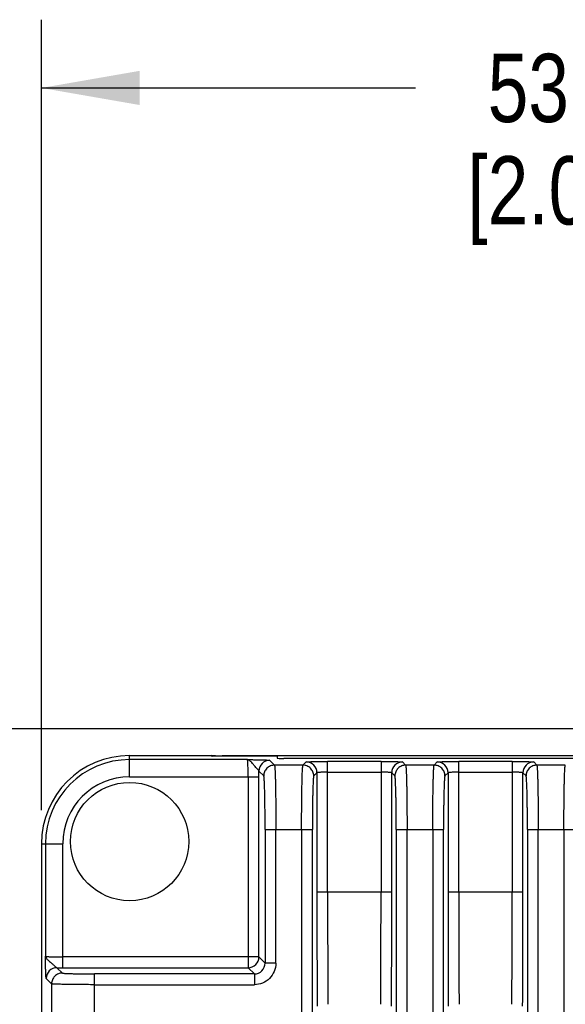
# Model space of a CAD drawing. Header units: inches. Extents: x 0 to 34, y 0 to 22.
# Tile 12 of 43: x 5.6 to 6.6, y 9.3 to 11.1. Entities that reach past the tile are written whole.
import ezdxf

# ---------------------------------------------------------------- set-up
doc = ezdxf.new("R2010")
doc.units = ezdxf.units.IN
doc.header["$LTSCALE"] = 1.87
doc.header["$MEASUREMENT"] = 0
doc.layers.get('0').update_dxf_attribs({"linetype": 'CONTINUOUS'})
doc.layers.add('DIMENSIONS', color=7, linetype='CONTINUOUS')
doc.styles.get("Standard").update_dxf_attribs({"font": 'txt', "width": 0.8})
doc.dimstyles.new('DIMSTYLE_8', dxfattribs={"dimtxt": 0.125, "dimasz": 0.18, "dimexe": 0.18, "dimexo": 0.0625, "dimgap": 0.09, "dimtad": 0, "dimtih": 1, "dimtoh": 1, "dimdec": 1, "dimdsep": 46, "dimtxsty": 'STANDARD', "dimblk": '_FILLED', "dimblk1": '_FILLED', "dimblk2": '_FILLED', "dimcen": 0.09, "dimadec": 0, "dimazin": 0, "dimtp": 0.1, "dimtm": 0.1, "dimtfac": 1, "dimtdec": 1, "dimtofl": 0, "dimtmove": 0, "dimatfit": 3, "dimldrblk": '_FILLED', "dimfxl": 1, "dimtolj": 1, "dimarcsym": 0})

# ---------------------------------------------------------------- blocks, each defined once
blk = doc.blocks.new('_FILLED')
at = {"color": 0, "linetype": 'BYBLOCK'}
blk.add_solid([(0, 0), (-1, 0.174), (-1, -0.174)], dxfattribs=at)
blk = doc.blocks.new('*D11')
at = {"layer": 'DIMENSIONS', "color": 2, "linetype": 'CONTINUOUS'}
for p, q in [((5.5942, 9.6344), (5.5942, 11.0818)), ((7.6889, 9.6366), (7.6889, 11.0818)), ((5.5942, 10.9568), (6.279, 10.9568)), ((7.6889, 10.9568), (7.004, 10.9568))]:
    blk.add_line(p, q, dxfattribs=at)
at = {"layer": 'DIMENSIONS', "color": 2, "linetype": 'CONTINUOUS', "xscale": 0.18, "yscale": 0.18, "zscale": 0.18, "rotation": 180}
blk.add_blockref('_FILLED', (5.5942, 10.9568), dxfattribs=at)
at = {"layer": 'DIMENSIONS', "color": 2, "linetype": 'CONTINUOUS', "xscale": 0.18, "yscale": 0.18, "zscale": 0.18}
blk.add_blockref('_FILLED', (7.6889, 10.9568), dxfattribs=at)
at = {"layer": 'DIMENSIONS', "color": 2, "linetype": 'CONTINUOUS', "insert": (6.5415, 11.0193), "char_height": 0.125, "width": 0.6, "attachment_point": 2, "line_spacing_factor": 0.9}
blk.add_mtext('53.2\\P[2.09]', dxfattribs=at)
blk = doc.blocks.new('*D13')
at = {"layer": 'DIMENSIONS', "color": 2, "linetype": 'CONTINUOUS'}
for p, q in [((7.0612, 9.783), (3.8865, 9.783)), ((4.0115, 9.783), (4.0115, 8.4977)), ((4.0115, 6.431), (4.0115, 7.8415)), ((5.957, 6.431), (3.8865, 6.431))]:
    blk.add_line(p, q, dxfattribs=at)
at = {"layer": 'DIMENSIONS', "color": 2, "linetype": 'CONTINUOUS', "xscale": 0.18, "yscale": 0.18, "zscale": 0.18}
for p, rotation in [((4.0115, 9.783), 90), ((4.0115, 6.431), 270)]:
    blk.add_blockref('_FILLED', p, dxfattribs=dict(at, rotation=rotation))
at = {"layer": 'DIMENSIONS', "color": 2, "linetype": 'CONTINUOUS', "insert": (4.0115, 8.4352), "char_height": 0.125, "width": 0.6, "attachment_point": 2, "line_spacing_factor": 0.9}
blk.add_mtext('85.7\\P[3.37]\\PMAX', dxfattribs=at)

msp = doc.modelspace()

# ---------------------------------------------------------------- linework, layer by layer
at = {"color": 7, "linetype": 'CONTINUOUS'}
for p, q in [((5.7557, 9.6954), (5.7557, 9.7343)), ((5.7557, 9.7343), (5.9132, 9.7343)), ((5.9714, 9.7269), (5.7557, 9.7269)), ((5.9053, 9.7343), (5.9053, 9.7335)), ((5.9065, 9.7333), (5.9053, 9.7335)), ((5.921, 9.7331), (5.9071, 9.7333)), ((5.9086, 9.7332), (5.908, 9.7333)), ((5.9094, 9.7332), (5.9086, 9.7332)), ((5.9103, 9.7332), (5.9094, 9.7332)), ((5.9119, 9.7332), (5.9103, 9.7332)), ((5.9138, 9.7331), (5.9119, 9.7332)), ((5.9132, 9.7331), (5.9132, 9.7343)), ((5.9161, 9.7331), (5.9138, 9.7331)), ((5.9188, 9.7331), (5.9161, 9.7331)), ((6.0261, 9.7331), (5.9188, 9.7331)), ((5.925, 9.7331), (5.925, 9.7338)), ((7.0655, 9.7338), (5.925, 9.7338)), ((6.0121, 9.7256), (6.021, 9.7167)), ((6.0261, 9.7331), (6.0261, 9.7294)), ((7.0134, 9.7291), (6.0379, 9.7291)), ((6.0731, 9.7167), (6.0789, 9.7225)), ((6.1182, 9.4839), (6.1182, 9.7235)), ((6.216, 9.7235), (6.1182, 9.7235)), ((6.216, 9.7235), (6.216, 9.4839)), ((6.2553, 9.7225), (6.2611, 9.7167)), ((6.3133, 9.7167), (6.319, 9.7225)), ((6.3584, 9.4839), (6.3584, 9.7235)), ((6.4561, 9.7235), (6.3584, 9.7235)), ((6.4561, 9.7235), (6.4561, 9.4839)), ((6.4955, 9.7225), (6.5013, 9.7167)), ((6.0013, 9.697), (5.9924, 9.7059)), ((6.0731, 9.7167), (6.021, 9.7167)), ((6.0986, 9.7028), (6.0928, 9.697)), ((6.0986, 9.7028), (6.0986, 9.4839)), ((6.1182, 9.7038), (6.216, 9.7038)), ((6.2357, 9.4839), (6.2357, 9.7028)), ((6.2414, 9.697), (6.2357, 9.7028)), ((6.3133, 9.7167), (6.2611, 9.7167)), ((6.3387, 9.7028), (6.3329, 9.697)), ((6.3387, 9.7028), (6.3387, 9.4839)), ((6.3584, 9.7038), (6.4561, 9.7038)), ((6.4758, 9.4839), (6.4758, 9.7028)), ((6.4816, 9.697), (6.4758, 9.7028)), ((6.5534, 9.7167), (6.5013, 9.7167)), ((5.7557, 9.6954), (5.9924, 9.6954)), ((5.9727, 9.6954), (5.9727, 9.3458)), ((5.9924, 9.3655), (5.9924, 9.6954)), ((6.0038, 9.5986), (6.0038, 9.3541)), ((6.0038, 9.5986), (6.0903, 9.5986)), ((6.0235, 9.3541), (6.0235, 9.5986)), ((6.0706, 9.5986), (6.0706, 6.5667)), ((6.0903, 6.5667), (6.0903, 9.5986)), ((6.2439, 9.5986), (6.2439, 7.6691)), ((6.2439, 9.5986), (6.3304, 9.5986)), ((6.2636, 7.6691), (6.2636, 9.5986)), ((6.3108, 9.5986), (6.3108, 7.6415)), ((6.3304, 7.6415), (6.3304, 9.5986)), ((6.4841, 9.5986), (6.4841, 7.7697)), ((6.4841, 9.5986), (6.5706, 9.5986)), ((6.5038, 7.7894), (6.5038, 9.5986)), ((6.5509, 9.5986), (6.5509, 7.7697)), ((5.5942, 9.5728), (5.5942, 8.8201)), ((5.5942, 9.5728), (5.6331, 9.5728)), ((5.6016, 9.5728), (5.6016, 9.3668)), ((5.6331, 9.3458), (5.6331, 9.5728)), ((6.2357, 9.4839), (6.0986, 9.4839)), ((6.4758, 9.4839), (6.3387, 9.4839)), ((5.9924, 9.3655), (5.6331, 9.3655)), ((5.9924, 9.3655), (6.0038, 9.3541)), ((5.6226, 9.3458), (5.6325, 9.3359)), ((5.6331, 9.3458), (5.9727, 9.3458)), ((5.9841, 9.3344), (5.9727, 9.3458)), ((6.0235, 9.3541), (6.0038, 9.3541)), ((5.6128, 9.3163), (5.6029, 9.3261)), ((5.6915, 9.2322), (5.6915, 9.3344)), ((5.9841, 9.3344), (5.6915, 9.3344)), ((5.9841, 9.3344), (5.9841, 9.3147)), ((5.6128, 9.3163), (5.6128, 9.2504)), ((5.6915, 9.3147), (5.9841, 9.3147))]:
    msp.add_line(p, q, dxfattribs=at)
msp.add_lwpolyline([(5.908, 9.7333), (5.9075, 9.7333), (5.9073, 9.7333), (5.9071, 9.7333), (5.9069, 9.7333), (5.9068, 9.7333), (5.9067, 9.7333), (5.9066, 9.7334), (5.9066, 9.7334)], dxfattribs=at)
msp.add_circle((5.7557, 9.5768), 0.1083, dxfattribs=at)
for centre, radius, start, end in [((5.7557, 9.5728), 0.1615, 90, 180), ((5.7557, 9.5728), 0.1541, 90, 180), ((5.9053, 9.7256), 0.00788, 79.1233, 90.0002), ((5.9095, 9.782), 0.0487, 266.3957, 267.1693), ((6.0121, 9.7059), 0.0197, 90.0471, 179.9529), ((6.0789, 9.7028), 0.0197, 0.0471, 89.9529), ((6.2554, 9.7028), 0.0197, 90.0471, 179.9529), ((6.319, 9.7028), 0.0197, 0.0471, 89.9529), ((6.4955, 9.7028), 0.0197, 90.0471, 179.9529), ((4.0683, 9.6954), 1.9241, 359.9992, 0.3128), ((5.7557, 9.5728), 0.1226, 90, 180), ((51.1731, 9.4829), 45.0745, 179.99874, 180.26379), ((49.9982, 9.4835), 43.88, 179.99955, 180.26735), ((-37.3292, 9.4827), 43.5452, 359.73162, 0.00148), ((-39.1846, 9.4837), 45.4203, 359.73722, 0.00025), ((51.4132, 9.4829), 45.0745, 179.99874, 180.26379), ((50.2384, 9.4835), 43.88, 179.99955, 180.26735), ((-37.0891, 9.4827), 43.5452, 359.73162, 0.00148), ((-38.9445, 9.4837), 45.4203, 359.73722, 0.00025), ((5.9727, 9.3655), 0.0197, 270.047, 359.953), ((5.6226, 9.3261), 0.0197, 90.0484, 179.9518), ((5.6331, 11.2775), 1.9317, 269.6878, 270.0002), ((5.9841, 9.3541), 0.0197, 269.9373, 0.0627)]:
    msp.add_arc(centre, radius, start, end, dxfattribs=at)
for centre, major_axis, ratio, start_param, end_param in [((5.9053, 9.7264), (0, 0.00788), 0.999657, -0.531338, 0), ((6.0379, 9.7294), (0.0118, 0), 0.026186, -3.141593, -1.570796)]:
    msp.add_ellipse(centre, major_axis=major_axis, ratio=ratio, start_param=start_param, end_param=end_param, dxfattribs=at)
for points, knots in [([(5.9714, 9.7269), (5.9739, 9.7268), (5.9788, 9.7268), (5.9859, 9.7267), (5.9917, 9.7266), (5.996, 9.7265), (5.999, 9.7264), (6.0017, 9.7263), (6.0042, 9.7262), (6.0064, 9.7261), (6.0083, 9.726), (6.0096, 9.726), (6.0105, 9.7259), (6.011, 9.7258), (6.0114, 9.7258), (6.0117, 9.7257), (6.0119, 9.7257), (6.012, 9.7256), (6.0121, 9.7256)], [0, 0, 0, 0, 0.182508, 0.360154, 0.527912, 0.606189, 0.679621, 0.747321, 0.808521, 0.862475, 0.908403, 0.945541, 0.960662, 0.973416, 0.983753, 0.99163, 0.997028, 1, 1, 1, 1]), ([(5.9924, 9.7059), (5.9924, 9.7061), (5.9923, 9.7064), (5.9919, 9.7071), (5.9912, 9.7081), (5.99, 9.7094), (5.988, 9.7114), (5.9854, 9.7142), (5.9824, 9.7178), (5.9799, 9.7207), (5.978, 9.7228), (5.9763, 9.7245), (5.9742, 9.7261), (5.9723, 9.7268), (5.9714, 9.7269)], [0, 0, 0, 0, 0.014841, 0.032879, 0.078986, 0.137558, 0.205962, 0.360731, 0.521958, 0.673359, 0.742022, 0.804832, 0.912398, 1, 1, 1, 1]), ([(5.9727, 9.6954), (5.9727, 9.6974), (5.9727, 9.7014), (5.9727, 9.7071), (5.9725, 9.7124), (5.9724, 9.7165), (5.9723, 9.7194), (5.9722, 9.7212), (5.9721, 9.7228), (5.9719, 9.7242), (5.9718, 9.7252), (5.9717, 9.726), (5.9716, 9.7264), (5.9716, 9.7266), (5.9715, 9.7268), (5.9715, 9.7269), (5.9714, 9.7269)], [0, 0, 0, 0, 0.191497, 0.375875, 0.546282, 0.696403, 0.762088, 0.820696, 0.871691, 0.914611, 0.949078, 0.974811, 0.984353, 0.991679, 0.996833, 1, 1, 1, 1]), ([(6.0789, 9.7225), (6.0789, 9.7225), (6.079, 9.7225), (6.0792, 9.7226), (6.0795, 9.7226), (6.0798, 9.7227), (6.0803, 9.7227), (6.0811, 9.7228), (6.0823, 9.7229), (6.084, 9.723), (6.086, 9.723), (6.0883, 9.7231), (6.0908, 9.7232), (6.0937, 9.7233), (6.0979, 9.7233), (6.1036, 9.7234), (6.1108, 9.7235), (6.1157, 9.7235), (6.1182, 9.7235)], [0, 0, 0, 0, 0.002543, 0.007371, 0.014534, 0.024017, 0.035785, 0.049792, 0.084334, 0.127272, 0.178229, 0.23681, 0.302541, 0.374839, 0.452985, 0.623677, 0.808229, 1, 1, 1, 1]), ([(6.216, 9.7235), (6.2185, 9.7235), (6.2234, 9.7235), (6.2306, 9.7234), (6.2363, 9.7233), (6.2405, 9.7233), (6.2434, 9.7232), (6.246, 9.7231), (6.2483, 9.723), (6.2503, 9.723), (6.2519, 9.7229), (6.2531, 9.7228), (6.2539, 9.7227), (6.2544, 9.7227), (6.2548, 9.7226), (6.255, 9.7226), (6.2552, 9.7225), (6.2553, 9.7225), (6.2553, 9.7225)], [0, 0, 0, 0, 0.191771, 0.376323, 0.547015, 0.625161, 0.697459, 0.76319, 0.821771, 0.872728, 0.915666, 0.950208, 0.964215, 0.975983, 0.985466, 0.992629, 0.997457, 1, 1, 1, 1]), ([(6.319, 9.7225), (6.3191, 9.7225), (6.3192, 9.7225), (6.3193, 9.7226), (6.3196, 9.7226), (6.32, 9.7227), (6.3204, 9.7227), (6.3212, 9.7228), (6.3224, 9.7229), (6.3241, 9.723), (6.3261, 9.723), (6.3284, 9.7231), (6.331, 9.7232), (6.3338, 9.7233), (6.3381, 9.7233), (6.3437, 9.7234), (6.3509, 9.7235), (6.3559, 9.7235), (6.3584, 9.7235)], [0, 0, 0, 0, 0.002543, 0.007371, 0.014534, 0.024017, 0.035785, 0.049792, 0.084334, 0.127272, 0.178229, 0.23681, 0.302541, 0.374839, 0.452985, 0.623677, 0.808229, 1, 1, 1, 1]), ([(6.4561, 9.7235), (6.4587, 9.7235), (6.4636, 9.7235), (6.4708, 9.7234), (6.4765, 9.7233), (6.4807, 9.7233), (6.4835, 9.7232), (6.4861, 9.7231), (6.4884, 9.723), (6.4904, 9.723), (6.4921, 9.7229), (6.4933, 9.7228), (6.4941, 9.7227), (6.4946, 9.7227), (6.4949, 9.7226), (6.4952, 9.7226), (6.4954, 9.7225), (6.4955, 9.7225), (6.4955, 9.7225)], [0, 0, 0, 0, 0.191771, 0.376323, 0.547015, 0.625161, 0.697459, 0.76319, 0.821771, 0.872728, 0.915666, 0.950208, 0.964215, 0.975983, 0.985466, 0.992629, 0.997457, 1, 1, 1, 1]), ([(6.021, 9.7167), (6.0185, 9.7167), (6.0147, 9.716), (6.0101, 9.7136), (6.0069, 9.7111), (6.0044, 9.7079), (6.002, 9.7033), (6.0013, 9.6995), (6.0013, 9.697)], [0, 0, 0, 0, 0.239462, 0.368441, 0.5, 0.631559, 0.760538, 1, 1, 1, 1]), ([(6.021, 9.7167), (6.021, 9.7167), (6.021, 9.7166), (6.0211, 9.7163), (6.0212, 9.7158), (6.0213, 9.7149), (6.0215, 9.7138), (6.0216, 9.7125), (6.0217, 9.7108), (6.0218, 9.7089), (6.022, 9.7059), (6.0222, 9.7015), (6.0224, 9.6955), (6.0226, 9.6886), (6.0227, 9.6808), (6.0229, 9.6723), (6.023, 9.6631), (6.0232, 9.6533), (6.0233, 9.6393), (6.0234, 9.621), (6.0235, 9.6062), (6.0235, 9.5986)], [0, 0, 0, 0, 0.001065, 0.002665, 0.007549, 0.014704, 0.024122, 0.035787, 0.049678, 0.065772, 0.084047, 0.126989, 0.178047, 0.236711, 0.302466, 0.37476, 0.452873, 0.536048, 0.623527, 0.808195, 1, 1, 1, 1]), ([(6.0706, 9.5986), (6.0706, 9.6062), (6.0706, 9.621), (6.0708, 9.6393), (6.0709, 9.6533), (6.071, 9.6631), (6.0712, 9.6723), (6.0713, 9.6808), (6.0715, 9.6886), (6.0717, 9.6955), (6.0719, 9.7015), (6.0721, 9.7059), (6.0723, 9.7089), (6.0724, 9.7108), (6.0725, 9.7125), (6.0726, 9.7138), (6.0727, 9.7149), (6.0728, 9.7158), (6.0729, 9.7163), (6.073, 9.7166), (6.0731, 9.7167), (6.0731, 9.7167)], [0, 0, 0, 0, 0.191805, 0.376473, 0.463952, 0.547127, 0.625241, 0.697534, 0.763289, 0.821953, 0.873011, 0.915953, 0.934228, 0.950322, 0.964213, 0.975878, 0.985296, 0.992451, 0.997335, 0.998935, 1, 1, 1, 1]), ([(6.0928, 9.697), (6.0928, 9.6995), (6.0921, 9.7033), (6.0897, 9.7079), (6.0871, 9.7111), (6.084, 9.7136), (6.0794, 9.716), (6.0756, 9.7167), (6.0731, 9.7167)], [0, 0, 0, 0, 0.239462, 0.368441, 0.5, 0.631559, 0.760538, 1, 1, 1, 1]), ([(6.1182, 9.7038), (6.117, 9.7038), (6.1145, 9.7038), (6.1109, 9.7037), (6.1076, 9.7037), (6.105, 9.7035), (6.1032, 9.7034), (6.1021, 9.7034), (6.1011, 9.7033), (6.1003, 9.7032), (6.0996, 9.7031), (6.0991, 9.703), (6.0988, 9.7029), (6.0986, 9.7029), (6.0986, 9.7028), (6.0986, 9.7028)], [0, 0, 0, 0, 0.191288, 0.375459, 0.545676, 0.695637, 0.761259, 0.819822, 0.870794, 0.913725, 0.948249, 0.974104, 0.991191, 0.996538, 1, 1, 1, 1]), ([(6.2357, 9.7028), (6.2357, 9.7028), (6.2356, 9.7029), (6.2355, 9.7029), (6.2351, 9.703), (6.2346, 9.7031), (6.234, 9.7032), (6.2331, 9.7033), (6.2321, 9.7034), (6.231, 9.7034), (6.2292, 9.7035), (6.2266, 9.7037), (6.2233, 9.7037), (6.2197, 9.7038), (6.2172, 9.7038), (6.216, 9.7038)], [0, 0, 0, 0, 0.003461, 0.008808, 0.025894, 0.051749, 0.086273, 0.129204, 0.180177, 0.238739, 0.304362, 0.454323, 0.62454, 0.808712, 1, 1, 1, 1]), ([(6.2611, 9.7167), (6.2587, 9.7167), (6.2548, 9.716), (6.2503, 9.7136), (6.2471, 9.7111), (6.2446, 9.7079), (6.2422, 9.7033), (6.2414, 9.6995), (6.2414, 9.697)], [0, 0, 0, 0, 0.239462, 0.368441, 0.5, 0.631559, 0.760538, 1, 1, 1, 1]), ([(6.2611, 9.7167), (6.2611, 9.7167), (6.2612, 9.7166), (6.2613, 9.7163), (6.2614, 9.7158), (6.2615, 9.7149), (6.2616, 9.7138), (6.2617, 9.7125), (6.2619, 9.7108), (6.262, 9.7089), (6.2621, 9.7059), (6.2623, 9.7015), (6.2625, 9.6955), (6.2627, 9.6886), (6.2629, 9.6808), (6.2631, 9.6723), (6.2632, 9.6631), (6.2633, 9.6533), (6.2635, 9.6393), (6.2636, 9.621), (6.2636, 9.6062), (6.2636, 9.5986)], [0, 0, 0, 0, 0.001065, 0.002665, 0.007549, 0.014704, 0.024122, 0.035787, 0.049678, 0.065772, 0.084047, 0.126989, 0.178047, 0.236711, 0.302466, 0.37476, 0.452873, 0.536048, 0.623527, 0.808195, 1, 1, 1, 1]), ([(6.3108, 9.5986), (6.3108, 9.6062), (6.3108, 9.621), (6.3109, 9.6393), (6.311, 9.6533), (6.3112, 9.6631), (6.3113, 9.6723), (6.3115, 9.6808), (6.3117, 9.6886), (6.3119, 9.6955), (6.3121, 9.7015), (6.3123, 9.7059), (6.3124, 9.7089), (6.3125, 9.7108), (6.3126, 9.7125), (6.3128, 9.7138), (6.3129, 9.7149), (6.313, 9.7158), (6.3131, 9.7163), (6.3132, 9.7166), (6.3132, 9.7167), (6.3133, 9.7167)], [0, 0, 0, 0, 0.191805, 0.376473, 0.463952, 0.547127, 0.62524, 0.697534, 0.763289, 0.821953, 0.873011, 0.915953, 0.934228, 0.950322, 0.964213, 0.975878, 0.985296, 0.992451, 0.997335, 0.998935, 1, 1, 1, 1]), ([(6.3329, 9.697), (6.3329, 9.6995), (6.3322, 9.7033), (6.3298, 9.7079), (6.3273, 9.7111), (6.3241, 9.7136), (6.3196, 9.716), (6.3157, 9.7167), (6.3133, 9.7167)], [0, 0, 0, 0, 0.239462, 0.36844, 0.5, 0.631559, 0.760538, 1, 1, 1, 1]), ([(6.3584, 9.7038), (6.3571, 9.7038), (6.3547, 9.7038), (6.3511, 9.7037), (6.3477, 9.7037), (6.3452, 9.7035), (6.3434, 9.7034), (6.3423, 9.7034), (6.3413, 9.7033), (6.3404, 9.7032), (6.3397, 9.7031), (6.3392, 9.703), (6.3389, 9.7029), (6.3388, 9.7029), (6.3387, 9.7028), (6.3387, 9.7028)], [0, 0, 0, 0, 0.191288, 0.375459, 0.545676, 0.695637, 0.761259, 0.819822, 0.870794, 0.913725, 0.948249, 0.974104, 0.991191, 0.996538, 1, 1, 1, 1]), ([(6.4758, 9.7028), (6.4758, 9.7028), (6.4758, 9.7029), (6.4756, 9.7029), (6.4753, 9.703), (6.4748, 9.7031), (6.4741, 9.7032), (6.4733, 9.7033), (6.4723, 9.7034), (6.4711, 9.7034), (6.4693, 9.7035), (6.4668, 9.7037), (6.4635, 9.7037), (6.4599, 9.7038), (6.4574, 9.7038), (6.4561, 9.7038)], [0, 0, 0, 0, 0.003461, 0.008808, 0.025894, 0.051749, 0.086273, 0.129204, 0.180177, 0.238739, 0.304362, 0.454323, 0.62454, 0.808712, 1, 1, 1, 1]), ([(6.5013, 9.7167), (6.4988, 9.7167), (6.495, 9.716), (6.4904, 9.7136), (6.4873, 9.7111), (6.4847, 9.7079), (6.4823, 9.7033), (6.4816, 9.6995), (6.4816, 9.697)], [0, 0, 0, 0, 0.239462, 0.368441, 0.5, 0.631559, 0.760538, 1, 1, 1, 1]), ([(6.5013, 9.7167), (6.5013, 9.7167), (6.5013, 9.7166), (6.5014, 9.7163), (6.5015, 9.7158), (6.5017, 9.7149), (6.5018, 9.7138), (6.5019, 9.7125), (6.502, 9.7108), (6.5021, 9.7089), (6.5023, 9.7059), (6.5025, 9.7015), (6.5027, 9.6955), (6.5029, 9.6886), (6.5031, 9.6808), (6.5032, 9.6723), (6.5034, 9.6631), (6.5035, 9.6533), (6.5036, 9.6393), (6.5037, 9.621), (6.5038, 9.6062), (6.5038, 9.5986)], [0, 0, 0, 0, 0.001065, 0.002665, 0.007549, 0.014704, 0.024122, 0.035787, 0.049678, 0.065772, 0.084047, 0.126989, 0.178047, 0.236711, 0.302466, 0.37476, 0.452873, 0.536048, 0.623527, 0.808195, 1, 1, 1, 1]), ([(6.5509, 9.5986), (6.5509, 9.6062), (6.5509, 9.621), (6.5511, 9.6393), (6.5512, 9.6533), (6.5513, 9.6631), (6.5515, 9.6723), (6.5516, 9.6808), (6.5518, 9.6886), (6.552, 9.6955), (6.5522, 9.7015), (6.5524, 9.7059), (6.5526, 9.7089), (6.5527, 9.7108), (6.5528, 9.7125), (6.5529, 9.7138), (6.553, 9.7149), (6.5532, 9.7158), (6.5533, 9.7163), (6.5534, 9.7166), (6.5534, 9.7167), (6.5534, 9.7167)], [0, 0, 0, 0, 0.191805, 0.376473, 0.463952, 0.547127, 0.625241, 0.697534, 0.763289, 0.821953, 0.873011, 0.915953, 0.934228, 0.950322, 0.964213, 0.975878, 0.985296, 0.992451, 0.997335, 0.998935, 1, 1, 1, 1]), ([(6.0038, 9.5986), (6.0038, 9.6049), (6.0038, 9.6173), (6.0036, 9.6325), (6.0035, 9.6442), (6.0034, 9.6524), (6.0032, 9.66), (6.0031, 9.6671), (6.0029, 9.6736), (6.0027, 9.6793), (6.0025, 9.6843), (6.0023, 9.688), (6.0021, 9.6906), (6.002, 9.6921), (6.0019, 9.6935), (6.0018, 9.6946), (6.0017, 9.6956), (6.0015, 9.6963), (6.0014, 9.6967), (6.0013, 9.6969), (6.0013, 9.697), (6.0013, 9.697)], [0, 0, 0, 0, 0.191755, 0.376404, 0.463871, 0.54702, 0.625106, 0.697379, 0.763116, 0.821757, 0.872801, 0.915741, 0.93402, 0.950119, 0.964018, 0.975694, 0.98513, 0.992311, 0.997241, 0.99888, 1, 1, 1, 1]), ([(6.0928, 9.697), (6.0928, 9.697), (6.0927, 9.6969), (6.0926, 9.6967), (6.0925, 9.6963), (6.0924, 9.6956), (6.0923, 9.6946), (6.0922, 9.6935), (6.092, 9.6921), (6.0919, 9.6906), (6.0918, 9.688), (6.0916, 9.6843), (6.0914, 9.6793), (6.0912, 9.6736), (6.091, 9.6671), (6.0908, 9.66), (6.0907, 9.6524), (6.0906, 9.6442), (6.0904, 9.6325), (6.0903, 9.6173), (6.0903, 9.6049), (6.0903, 9.5986)], [0, 0, 0, 0, 0.00112, 0.002758, 0.007689, 0.014874, 0.024314, 0.035995, 0.049898, 0.066, 0.08428, 0.127226, 0.178282, 0.236936, 0.302678, 0.374954, 0.453046, 0.536197, 0.623648, 0.808257, 1, 1, 1, 1]), ([(6.2439, 9.5986), (6.2439, 9.6049), (6.2439, 9.6173), (6.2438, 9.6325), (6.2437, 9.6442), (6.2435, 9.6524), (6.2434, 9.66), (6.2432, 9.6671), (6.243, 9.6736), (6.2428, 9.6793), (6.2426, 9.6843), (6.2425, 9.688), (6.2423, 9.6906), (6.2422, 9.6921), (6.2421, 9.6935), (6.2419, 9.6946), (6.2418, 9.6956), (6.2417, 9.6963), (6.2416, 9.6967), (6.2415, 9.6969), (6.2415, 9.697), (6.2414, 9.697)], [0, 0, 0, 0, 0.191755, 0.376404, 0.463871, 0.54702, 0.625106, 0.697379, 0.763116, 0.821757, 0.872801, 0.915741, 0.93402, 0.950119, 0.964018, 0.975694, 0.98513, 0.992311, 0.997241, 0.99888, 1, 1, 1, 1]), ([(6.3329, 9.697), (6.3329, 9.697), (6.3329, 9.6969), (6.3328, 9.6967), (6.3327, 9.6963), (6.3326, 9.6956), (6.3324, 9.6946), (6.3323, 9.6935), (6.3322, 9.6921), (6.3321, 9.6906), (6.3319, 9.688), (6.3317, 9.6843), (6.3315, 9.6793), (6.3313, 9.6736), (6.3312, 9.6671), (6.331, 9.66), (6.3309, 9.6524), (6.3307, 9.6442), (6.3306, 9.6325), (6.3305, 9.6173), (6.3304, 9.6049), (6.3304, 9.5986)], [0, 0, 0, 0, 0.00112, 0.002758, 0.007689, 0.014874, 0.024314, 0.035995, 0.049898, 0.066, 0.08428, 0.127226, 0.178282, 0.236936, 0.302678, 0.374954, 0.453046, 0.536197, 0.623648, 0.808257, 1, 1, 1, 1]), ([(6.4841, 9.5986), (6.4841, 9.6049), (6.4841, 9.6173), (6.484, 9.6325), (6.4838, 9.6442), (6.4837, 9.6524), (6.4835, 9.66), (6.4834, 9.6671), (6.4832, 9.6736), (6.483, 9.6793), (6.4828, 9.6843), (6.4826, 9.688), (6.4824, 9.6906), (6.4823, 9.6921), (6.4822, 9.6935), (6.4821, 9.6946), (6.482, 9.6956), (6.4819, 9.6963), (6.4818, 9.6967), (6.4817, 9.6969), (6.4816, 9.697), (6.4816, 9.697)], [0, 0, 0, 0, 0.191755, 0.376404, 0.463871, 0.54702, 0.625106, 0.697379, 0.763116, 0.821757, 0.872801, 0.915741, 0.93402, 0.950119, 0.964018, 0.975694, 0.98513, 0.992311, 0.997241, 0.99888, 1, 1, 1, 1]), ([(5.6029, 9.3261), (5.6029, 9.3262), (5.6028, 9.3263), (5.6028, 9.3265), (5.6027, 9.3268), (5.6027, 9.3272), (5.6026, 9.3277), (5.6026, 9.3286), (5.6025, 9.33), (5.6024, 9.3318), (5.6023, 9.334), (5.6022, 9.3365), (5.6021, 9.3392), (5.602, 9.3422), (5.6019, 9.3465), (5.6018, 9.3523), (5.6017, 9.3594), (5.6017, 9.3643), (5.6016, 9.3668)], [0, 0, 0, 0, 0.002966, 0.008358, 0.016238, 0.026575, 0.039329, 0.05445, 0.091589, 0.137517, 0.191472, 0.252672, 0.320374, 0.393806, 0.472085, 0.639844, 0.817492, 1, 1, 1, 1]), ([(5.6016, 9.3668), (5.6017, 9.3659), (5.6024, 9.364), (5.604, 9.3619), (5.6057, 9.3602), (5.6078, 9.3583), (5.6107, 9.3558), (5.6137, 9.3533), (5.616, 9.3512), (5.6177, 9.3496), (5.6191, 9.3482), (5.6204, 9.3471), (5.6214, 9.3463), (5.6221, 9.3459), (5.6224, 9.3458), (5.6226, 9.3458)], [0, 0, 0, 0, 0.087626, 0.195184, 0.257983, 0.326647, 0.478046, 0.63927, 0.718689, 0.79404, 0.862447, 0.921021, 0.967129, 0.98516, 1, 1, 1, 1]), ([(5.6016, 9.3668), (5.6016, 9.3667), (5.6017, 9.3667), (5.6019, 9.3666), (5.6021, 9.3666), (5.6025, 9.3665), (5.6033, 9.3664), (5.6043, 9.3663), (5.6057, 9.3662), (5.6073, 9.366), (5.6091, 9.3659), (5.612, 9.3658), (5.6161, 9.3657), (5.6214, 9.3656), (5.6271, 9.3655), (5.6311, 9.3655), (5.6331, 9.3655)], [0, 0, 0, 0, 0.003167, 0.008321, 0.015647, 0.025189, 0.050922, 0.085389, 0.128309, 0.179304, 0.237912, 0.303597, 0.453718, 0.624125, 0.808503, 1, 1, 1, 1]), ([(6.0235, 9.3541), (6.0235, 9.349), (6.0214, 9.3386), (6.0127, 9.3255), (5.9996, 9.3168), (5.9892, 9.3147), (5.9841, 9.3147)], [0, 0, 0, 0, 0.249969, 0.5, 0.750031, 1, 1, 1, 1]), ([(5.6325, 9.3359), (5.63, 9.3359), (5.6262, 9.3352), (5.6216, 9.3328), (5.6174, 9.3294), (5.6138, 9.3239), (5.6128, 9.3187), (5.6128, 9.3163)], [0, 0, 0, 0, 0.23978, 0.368876, 0.500654, 0.760221, 1, 1, 1, 1]), ([(5.6325, 9.3359), (5.6325, 9.3359), (5.6327, 9.3358), (5.6329, 9.3358), (5.6334, 9.3357), (5.6339, 9.3356), (5.6346, 9.3356), (5.6358, 9.3355), (5.6376, 9.3353), (5.6401, 9.3352), (5.6431, 9.3351), (5.6466, 9.335), (5.6504, 9.3349), (5.6547, 9.3348), (5.661, 9.3346), (5.6695, 9.3345), (5.6803, 9.3344), (5.6877, 9.3344), (5.6915, 9.3344)], [0, 0, 0, 0, 0.002744, 0.007676, 0.014861, 0.024301, 0.035982, 0.049885, 0.084267, 0.127214, 0.17827, 0.236926, 0.302668, 0.374945, 0.453038, 0.623643, 0.808255, 1, 1, 1, 1]), ([(5.6915, 9.3147), (5.6865, 9.3147), (5.6766, 9.3148), (5.6622, 9.3148), (5.6508, 9.315), (5.6424, 9.3151), (5.6367, 9.3152), (5.6316, 9.3153), (5.627, 9.3154), (5.623, 9.3155), (5.62, 9.3156), (5.618, 9.3157), (5.6167, 9.3158), (5.6156, 9.3159), (5.6147, 9.316), (5.614, 9.316), (5.6134, 9.3161), (5.613, 9.3162), (5.6129, 9.3162), (5.6128, 9.3163)], [0, 0, 0, 0, 0.191845, 0.37656, 0.54728, 0.625383, 0.697664, 0.763451, 0.822133, 0.873165, 0.916075, 0.934357, 0.950468, 0.964369, 0.976032, 0.985432, 0.992553, 0.997394, 1, 1, 1, 1])]:
    msp.add_open_spline(points, degree=3, knots=knots, dxfattribs=at)

# ---------------------------------------------------------------- dimensions: what is measured, and where the dimension line sits
at = {"layer": 'DIMENSIONS', "color": 2, "linetype": 'CONTINUOUS'}
dim = msp.add_linear_dim(base=(7.6889, 10.9568), p1=(5.5942, 9.6344), p2=(7.6889, 9.6366), dimstyle='DIMSTYLE_8', dxfattribs=at)
dim.commit()
dim.dimension.update_dxf_attribs({"geometry": '*D11', "text_midpoint": (6.5165, 10.863), "dimtype": 160})
dim = msp.add_linear_dim(base=(4.0115, 6.431), p1=(7.0612, 9.783), p2=(5.957, 6.431), angle=270, text='85.7\\P[3.37]\\PMAX', dimstyle='DIMSTYLE_8', dxfattribs=at)
dim.commit()
dim.dimension.update_dxf_attribs({"geometry": '*D13', "text_midpoint": (3.7115, 8.1696), "dimtype": 160})

doc.saveas('drawing.dxf')
